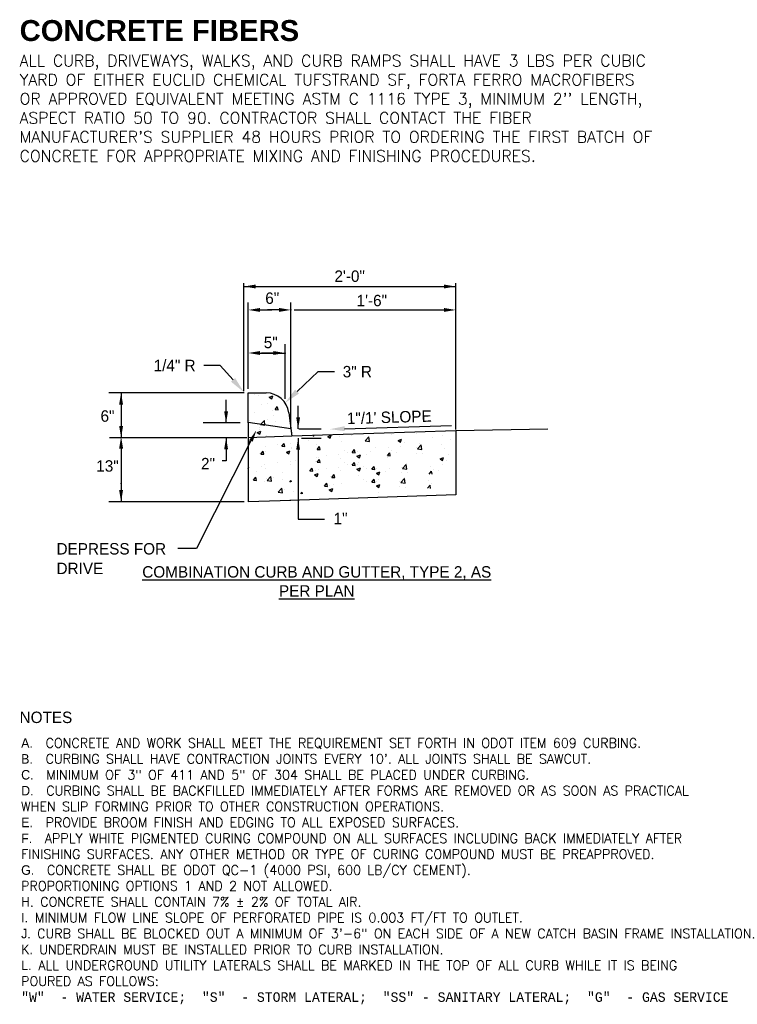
# Model space of a CAD drawing. Header units: feet. Extents: x 6 to 231, y 4 to 30.
# Tile 67 of 67: x 223 to 231, y 13 to 24. Entities that reach past the tile are written whole.
import ezdxf
from ezdxf.enums import TextEntityAlignment as Align

# ---------------------------------------------------------------- set-up
doc = ezdxf.new("R2010")
doc.units = ezdxf.units.FT
doc.header["$MEASUREMENT"] = 0
doc.linetypes.add('DASHED', pattern=[0.75, 0.5, -0.25])
for name, color, linetype in [('HIDDEN', 1, 'DASHED'), ('P-HATCH', 247, 'Continuous'), ('text', 9, 'Continuous')]:
    doc.layers.add(name, color=color, linetype=linetype)
doc.styles.add('Slanted-Normal', font='font31.shx', dxfattribs={"height": 0.14})

msp = doc.modelspace()

# ---------------------------------------------------------------- linework, layer by layer
msp.add_arc((225.75153, 19.26671), 0.25, 7.267229, 90)
at = {"layer": 'Defpoints', "color": 0, "linetype": 'ByBlock'}
for p in [(225.55568, 19.51671), (225.55568, 19.51671), (225.55568, 19.51671), (225.55568, 19.51671), (225.55568, 19.51671), (225.55568, 19.49671), (225.55568, 19.49671), (225.95868, 19.40667), (225.55568, 19.18671), (225.55568, 19.18671), (226.02197, 19.12233), (226.02197, 19.12233), (226.02679, 19.11821), (225.55568, 19.02565), (225.55568, 19.02565), (225.58693, 19.02565), (225.55568, 18.52671), (225.55568, 18.52671), (225.55568, 18.52671), (225.55568, 18.52671)]:
    msp.add_point(p, dxfattribs=at)
at = {"layer": 'HIDDEN'}
msp.add_line((226.02197, 19.12233), (225.55568, 19.19314), dxfattribs=at)
at = {"layer": 'HIDDEN', "color": 247}
msp.add_line((226.03224, 19.04177), (225.55568, 19.02565), dxfattribs=at)
at = {"layer": 'P-HATCH'}
for p, q in [((225.62613, 19.49356), (225.62613, 19.49356)), ((225.76024, 19.51121), (225.76024, 19.51121)), ((225.67153, 19.48475), (225.67153, 19.48475)), ((225.70317, 19.38581), (225.70317, 19.38581)), ((225.7694, 19.40471), (225.7694, 19.40471)), ((225.78558, 19.47029), (225.82309, 19.48469)), ((225.78558, 19.47029), (225.81222, 19.45232)), ((225.81223, 19.45231), (225.8231, 19.48468)), ((225.61931, 19.29992), (225.61931, 19.29992)), ((225.8222, 19.32663), (225.8222, 19.32663)), ((225.85037, 19.33451), (225.8762, 19.36529)), ((225.85037, 19.33451), (225.88239, 19.33171)), ((225.8824, 19.3317), (225.87621, 19.36528)), ((225.56721, 19.211), (225.56721, 19.211)), ((225.69056, 19.17015), (225.73228, 19.21364)), ((225.69056, 19.17015), (225.7382, 19.16276)), ((225.73821, 19.16275), (225.73229, 19.21363)), ((225.76288, 19.22638), (225.76288, 19.22638)), ((225.83154, 19.26819), (225.83154, 19.26819)), ((225.85318, 19.19892), (225.85318, 19.19892)), ((225.65523, 19.08182), (225.69274, 19.09622)), ((225.65523, 19.08182), (225.68188, 19.06384)), ((225.68016, 19.13904), (225.68016, 19.13904)), ((225.68127, 19.11534), (225.68127, 19.11534)), ((225.68188, 19.06383), (225.69275, 19.09621)), ((225.96614, 19.12696), (225.96614, 19.12696)), ((226.03461, 19.08821), (226.03461, 19.08821)), ((226.03613, 19.08071), (226.03613, 19.08071)), ((227.12704, 19.05977), (227.12704, 19.05977)), ((227.39602, 19.06654), (227.39602, 19.06654)), ((225.55568, 18.98331), (225.56628, 18.99595)), ((225.55568, 18.96384), (225.57248, 18.96237)), ((225.57249, 18.96236), (225.56629, 18.99594)), ((225.72371, 19.02708), (225.72371, 19.02708)), ((225.75637, 19.04804), (225.75637, 19.04804)), ((225.9247, 18.93155), (225.95053, 18.96233)), ((225.95673, 18.92874), (225.95054, 18.96232)), ((226.01278, 18.96625), (226.01278, 18.96625)), ((226.21568, 18.99296), (226.21568, 18.99296)), ((226.42512, 19.03891), (226.46263, 19.05331)), ((226.42512, 19.03891), (226.45177, 19.02094)), ((226.45178, 19.02093), (226.46264, 19.0533)), ((226.55401, 19.0375), (226.55401, 19.0375)), ((226.57374, 18.98189), (226.57374, 18.98189)), ((226.68812, 19.05515), (226.68812, 19.05515)), ((226.83403, 18.99281), (226.87576, 19.03629)), ((226.83403, 18.99281), (226.88168, 18.98542)), ((226.85199, 19.02205), (226.85199, 19.02205)), ((226.88168, 18.98541), (226.87576, 19.03628)), ((227.19501, 18.99601), (227.23252, 19.01041)), ((227.19501, 18.99601), (227.22166, 18.97804)), ((227.22167, 18.97802), (227.23253, 19.0104)), ((227.2637, 18.97558), (227.2637, 18.97558)), ((227.42541, 18.95948), (227.42541, 18.95948)), ((227.57612, 19.02921), (227.57612, 19.02921)), ((227.66936, 18.9559), (227.66936, 18.9559)), ((227.682, 19.05446), (227.682, 19.05446)), ((227.76374, 19.00403), (227.76374, 19.00403)), ((225.68248, 18.85858), (225.68248, 18.85858)), ((225.69479, 18.84745), (225.72062, 18.87823)), ((225.69479, 18.84745), (225.72681, 18.84465)), ((225.7044, 18.85195), (225.7044, 18.85195)), ((225.72682, 18.84463), (225.72063, 18.87821)), ((225.7466, 18.92661), (225.7466, 18.92661)), ((225.74985, 18.86971), (225.74985, 18.86971)), ((225.87867, 18.94859), (225.87867, 18.94859)), ((225.9247, 18.93155), (225.95672, 18.92875)), ((225.975, 18.86613), (226.01251, 18.88053)), ((225.975, 18.86613), (226.00165, 18.84816)), ((226.00166, 18.84814), (226.01252, 18.88052)), ((226.0281, 18.90987), (226.0281, 18.90987)), ((226.03258, 18.91452), (226.03258, 18.91452)), ((226.30315, 18.94759), (226.30315, 18.94759)), ((226.30895, 18.89794), (226.33478, 18.92871)), ((226.30895, 18.89794), (226.34097, 18.89513)), ((226.31856, 18.90244), (226.31856, 18.90244)), ((226.34098, 18.89512), (226.33478, 18.9287)), ((226.54719, 18.84386), (226.54719, 18.84386)), ((226.60453, 18.89036), (226.60453, 18.89036)), ((226.63886, 18.86833), (226.63886, 18.86833)), ((226.6932, 18.86432), (226.71902, 18.8951)), ((226.6932, 18.86432), (226.72522, 18.86152)), ((226.72522, 18.86151), (226.71903, 18.89509)), ((226.75008, 18.87057), (226.75008, 18.87057)), ((226.84547, 18.84372), (226.84547, 18.84372)), ((226.89051, 18.87828), (226.89051, 18.87828)), ((226.95128, 18.92195), (226.95128, 18.92195)), ((227.07744, 18.8307), (227.10327, 18.86148)), ((227.08841, 18.91512), (227.08841, 18.91512)), ((227.10947, 18.82789), (227.10328, 18.86147)), ((227.12053, 18.88144), (227.12053, 18.88144)), ((227.17649, 18.86619), (227.17649, 18.86619)), ((227.22252, 18.93277), (227.22252, 18.93277)), ((227.39112, 18.91573), (227.39112, 18.91573)), ((227.39206, 18.85796), (227.39206, 18.85796)), ((227.40577, 18.90414), (227.44749, 18.94762)), ((227.40577, 18.90414), (227.45341, 18.89675)), ((227.45342, 18.89674), (227.4475, 18.94761)), ((227.46246, 18.85411), (227.46246, 18.85411)), ((227.70448, 18.91158), (227.70448, 18.91158)), ((227.74844, 18.84203), (227.74844, 18.84203)), ((225.73774, 18.7373), (225.73774, 18.7373)), ((225.87185, 18.75495), (225.87185, 18.75495)), ((226.01401, 18.76107), (226.01401, 18.76107)), ((226.07475, 18.78166), (226.07475, 18.78166)), ((226.29664, 18.76926), (226.29664, 18.76926)), ((226.30315, 18.80778), (226.30315, 18.80778)), ((226.30895, 18.75812), (226.33478, 18.7889)), ((226.30895, 18.75812), (226.34097, 18.75532)), ((226.31856, 18.76263), (226.31856, 18.76263)), ((226.32643, 18.8147), (226.32643, 18.8147)), ((226.34098, 18.75531), (226.33478, 18.78889)), ((226.41308, 18.82621), (226.41308, 18.82621)), ((226.56723, 18.80355), (226.56723, 18.80355)), ((226.60453, 18.75055), (226.60453, 18.75055)), ((226.6932, 18.72451), (226.71902, 18.75529)), ((226.72522, 18.72169), (226.71903, 18.75527)), ((226.74489, 18.82323), (226.7824, 18.83762)), ((226.74489, 18.82323), (226.77154, 18.80525)), ((226.76722, 18.7507), (226.76722, 18.7507)), ((226.77155, 18.80524), (226.78241, 18.83761)), ((227.07744, 18.8307), (227.10946, 18.8279)), ((227.07964, 18.80433), (227.07964, 18.80433)), ((227.24251, 18.69053), (227.28424, 18.73402)), ((227.29016, 18.68313), (227.28424, 18.73401)), ((227.28448, 18.74819), (227.28448, 18.74819)), ((227.65369, 18.79406), (227.6912, 18.80846)), ((227.65369, 18.79406), (227.68033, 18.77609)), ((227.68034, 18.77607), (227.6912, 18.80845)), ((227.72237, 18.77363), (227.72237, 18.77363)), ((225.55568, 18.70517), (225.56239, 18.70774)), ((225.55568, 18.68769), (225.5624, 18.70773)), ((225.64228, 18.65286), (225.64228, 18.65286)), ((225.70159, 18.70744), (225.70159, 18.70744)), ((225.74334, 18.69137), (225.74334, 18.69137)), ((225.92826, 18.64078), (225.92826, 18.64078)), ((226.02158, 18.73154), (226.02158, 18.73154)), ((226.23063, 18.66237), (226.25646, 18.69315)), ((226.23063, 18.66237), (226.26265, 18.65957)), ((226.26266, 18.65955), (226.25647, 18.69313)), ((226.28233, 18.62127), (226.31984, 18.63567)), ((226.28752, 18.66862), (226.28752, 18.66862)), ((226.29664, 18.62944), (226.29664, 18.62944)), ((226.30898, 18.60329), (226.31985, 18.63566)), ((226.32643, 18.67489), (226.32643, 18.67489)), ((226.41308, 18.68639), (226.41308, 18.68639)), ((226.54719, 18.70405), (226.54719, 18.70405)), ((226.56723, 18.66374), (226.56723, 18.66374)), ((226.63886, 18.72851), (226.63886, 18.72851)), ((226.6932, 18.72451), (226.72522, 18.72171)), ((226.74489, 18.68341), (226.7824, 18.69781)), ((226.74489, 18.68341), (226.77154, 18.66544)), ((226.75008, 18.73076), (226.75008, 18.73076)), ((226.77155, 18.66543), (226.78241, 18.6978)), ((226.81825, 18.70641), (226.81825, 18.70641)), ((226.85257, 18.68438), (226.85257, 18.68438)), ((226.90691, 18.68037), (226.93274, 18.71115)), ((226.90691, 18.68037), (226.93893, 18.67757)), ((226.93894, 18.67756), (226.93274, 18.71114)), ((226.9586, 18.63928), (226.99611, 18.65368)), ((226.9586, 18.63928), (226.98525, 18.6213)), ((226.96379, 18.68663), (226.96379, 18.68663)), ((226.98526, 18.62129), (226.99612, 18.65366)), ((227.05919, 18.65977), (227.05919, 18.65977)), ((227.10422, 18.69433), (227.10422, 18.69433)), ((227.22786, 18.70213), (227.22786, 18.70213)), ((227.22881, 18.64435), (227.22881, 18.64435)), ((227.24251, 18.69053), (227.29015, 18.68315)), ((227.2992, 18.64051), (227.2992, 18.64051)), ((227.53612, 18.62875), (227.56194, 18.65953)), ((227.54709, 18.71317), (227.54709, 18.71317)), ((227.56815, 18.62594), (227.56195, 18.65952)), ((227.5792, 18.67949), (227.5792, 18.67949)), ((227.63516, 18.66424), (227.63516, 18.66424)), ((227.6812, 18.73082), (227.6812, 18.73082)), ((225.61479, 18.56221), (225.64061, 18.59299)), ((225.61479, 18.56221), (225.64681, 18.55941)), ((225.64682, 18.5594), (225.64062, 18.59298)), ((225.73092, 18.54366), (225.73092, 18.54366)), ((225.75524, 18.5809), (225.75524, 18.5809)), ((225.76158, 18.55963), (225.80331, 18.60312)), ((225.76158, 18.55963), (225.80923, 18.55224)), ((225.80923, 18.55223), (225.80332, 18.60311)), ((225.82996, 18.58982), (225.82996, 18.58982)), ((225.93382, 18.57037), (225.93382, 18.57037)), ((226.00965, 18.54124), (226.02486, 18.55937)), ((226.01507, 18.5532), (226.01507, 18.5532)), ((226.0281, 18.54183), (226.02487, 18.55936)), ((226.28233, 18.62127), (226.30898, 18.6033)), ((226.39092, 18.49622), (226.41674, 18.527)), ((226.42295, 18.49341), (226.41675, 18.52699)), ((226.45692, 18.60311), (226.45692, 18.60311)), ((226.46923, 18.59198), (226.49506, 18.62276)), ((226.46923, 18.59198), (226.50125, 18.58918)), ((226.47884, 18.59648), (226.47884, 18.59648)), ((226.50126, 18.58916), (226.49507, 18.62274)), ((226.57336, 18.52025), (226.57336, 18.52025)), ((226.76722, 18.61089), (226.76722, 18.61089)), ((226.81825, 18.5666), (226.81825, 18.5666)), ((226.85257, 18.54457), (226.85257, 18.54457)), ((226.90691, 18.54056), (226.93274, 18.57134)), ((226.90691, 18.54056), (226.93893, 18.53776)), ((226.93894, 18.53775), (226.93274, 18.57133)), ((226.96379, 18.54681), (226.96379, 18.54681)), ((226.98093, 18.56675), (226.98093, 18.56675)), ((227.21005, 18.54785), (227.21005, 18.54785)), ((227.2247, 18.53626), (227.26643, 18.57974)), ((227.2247, 18.53626), (227.27234, 18.52887)), ((227.27235, 18.52886), (227.26643, 18.57973)), ((227.26667, 18.59391), (227.26667, 18.59391)), ((227.52928, 18.55889), (227.52928, 18.55889)), ((227.56139, 18.52521), (227.56139, 18.52521)), ((225.88328, 18.42909), (225.92501, 18.47257)), ((225.88328, 18.42909), (225.93092, 18.4217)), ((225.93093, 18.42169), (225.92501, 18.47256)), ((225.95166, 18.45927), (225.95166, 18.45927)), ((226.05551, 18.43983), (226.05551, 18.43983)), ((226.13134, 18.4107), (226.14656, 18.42883)), ((226.13677, 18.42266), (226.13677, 18.42266)), ((226.1498, 18.41129), (226.14657, 18.42882)), ((226.39092, 18.49622), (226.42294, 18.49342)), ((226.44261, 18.45513), (226.48012, 18.46953)), ((226.44261, 18.45513), (226.46926, 18.43715)), ((226.4478, 18.50248), (226.4478, 18.50248)), ((226.45692, 18.4633), (226.45692, 18.4633)), ((226.46927, 18.43714), (226.48013, 18.46952)), ((226.48672, 18.50874), (226.48672, 18.50874)), ((226.9586, 18.49947), (226.99611, 18.51386)), ((226.9586, 18.49947), (226.98525, 18.48149)), ((226.98093, 18.42694), (226.98093, 18.42694)), ((226.98526, 18.48148), (226.99612, 18.51385)), ((227.211, 18.49008), (227.211, 18.49008)), ((227.28139, 18.48623), (227.28139, 18.48623)), ((227.51831, 18.47447), (227.54413, 18.50525)), ((227.55034, 18.47166), (227.54414, 18.50524))]:
    msp.add_line(p, q, dxfattribs=at)
at = {"layer": 'text'}
for p, q in [((225.50909, 19.53571), (225.50909, 20.71515)), ((225.50909, 20.67915), (227.8252, 20.67915)), ((227.8252, 19.11495), (227.8252, 20.71515)), ((226.02197, 20.43547), (226.02197, 20.45897)), ((227.8252, 20.43547), (227.8252, 20.45897)), ((226.05797, 20.42297), (227.7892, 20.42297)), ((225.25024, 19.81571), (225.07024, 19.81571)), ((225.38981, 19.65801), (225.25024, 19.81571)), ((226.08939, 19.53043), (226.31941, 19.74821)), ((226.31941, 19.74821), (226.49941, 19.74821)), ((225.55568, 19.18671), (225.55568, 19.51671)), ((225.55568, 19.51671), (225.75153, 19.51671)), ((225.31378, 19.18671), (225.31378, 19.43871)), ((225.99952, 19.29834), (226.03224, 19.04177)), ((226.1015, 19.12233), (226.1015, 19.37433)), ((225.46818, 19.18671), (225.06178, 19.18671)), ((225.55568, 19.18671), (225.55568, 18.32512)), ((226.10947, 19.12233), (226.3535, 19.12233)), ((226.61016, 19.12416), (227.77733, 19.15871)), ((228.83428, 19.12072), (227.8252, 19.10245)), ((227.8252, 19.10245), (227.8252, 18.40109)), ((225.58597, 18.99133), (224.98979, 17.81394)), ((225.45478, 19.02565), (225.06178, 19.02565)), ((225.31378, 19.02565), (225.31378, 18.77365)), ((226.1015, 19.01953), (226.1015, 18.13455)), ((226.13722, 19.01953), (226.3535, 19.01953)), ((225.31378, 18.77365), (225.26959, 18.77365)), ((226.02197, 18.34004), (225.55568, 18.32512)), ((226.1015, 18.13455), (226.39012, 18.13455)), ((224.98979, 17.81394), (224.78624, 17.81394))]:
    msp.add_line(p, q, dxfattribs=at)
at = {"layer": 'text', "color": 9, "linetype": 'ByBlock'}
for p, q in [((225.55568, 19.56136), (225.55568, 20.50272)), ((226.02197, 19.12233), (226.02197, 20.50272)), ((225.55568, 19.56136), (225.55568, 20.4377)), ((225.68425, 20.42297), (225.81282, 20.42297)), ((225.8934, 20.42297), (225.76482, 20.42297)), ((225.55568, 19.56136), (225.55568, 20.05058)), ((225.95868, 19.45131), (225.95868, 20.0478)), ((225.68425, 19.9521), (225.81282, 19.9521)), ((225.83011, 19.9521), (225.70154, 19.9521)), ((225.81282, 19.9521), (225.95868, 19.9521)), ((225.51103, 19.51671), (224.03038, 19.51671)), ((224.1652, 19.51671), (224.1652, 19.02565)), ((225.54228, 19.02565), (224.03663, 19.02565)), ((224.1652, 18.90776), (224.1652, 18.32492)), ((225.51103, 18.32492), (224.03038, 18.32492))]:
    msp.add_line(p, q, dxfattribs=at)
at = {"layer": 'text', "color": 9}
for p, q in [((227.8252, 19.10245), (226.03224, 19.04177)), ((227.8252, 18.40109), (226.00965, 18.33965))]:
    msp.add_line(p, q, dxfattribs=at)
at = {"layer": 'text', "color": 9, "linetype": 'ByBlock'}
for p in [(226.02197, 20.42297), (225.95868, 19.9521), (226.26923, 19.04474), (224.1652, 18.52671)]:
    msp.add_point(p, dxfattribs=at)
for points in [[(225.63767, 20.70058), (225.63767, 20.65772), (225.50909, 20.67915)], [(227.69663, 20.70058), (227.69663, 20.65772), (227.8252, 20.67915)], [(225.68425, 20.4444), (225.68425, 20.40154), (225.55568, 20.42297)], [(225.8934, 20.4444), (225.8934, 20.40154), (226.02197, 20.42297)], [(227.69663, 20.4444), (227.69663, 20.40154), (227.8252, 20.42297)], [(225.68425, 19.97353), (225.68425, 19.93067), (225.55568, 19.9521)], [(225.83011, 19.97353), (225.83011, 19.93067), (225.95868, 19.9521)], [(224.14378, 19.38814), (224.18663, 19.38814), (224.1652, 19.51671)], [(224.14378, 19.15422), (224.18663, 19.15422), (224.1652, 19.02565)], [(224.14378, 18.90776), (224.18663, 18.90776), (224.1652, 19.03633)], [(224.14378, 18.45349), (224.18663, 18.45349), (224.1652, 18.32492)]]:
    msp.add_solid(points, dxfattribs=at)
at = {"layer": 'text'}
for points in [[(225.41227, 19.67789), (225.36734, 19.63813), (225.50909, 19.52321)], [(226.11002, 19.50864), (226.06876, 19.55221), (225.95868, 19.40667)], [(225.29278, 19.31271), (225.33478, 19.31271), (225.31378, 19.18671)], [(226.0805, 19.24833), (226.1225, 19.24833), (226.1015, 19.12233)], [(225.56685, 19.00101), (225.60509, 18.98165), (225.64405, 19.10604)], [(226.61096, 19.09739), (226.60937, 19.15094), (226.44952, 19.11941)], [(225.29278, 18.89965), (225.33478, 18.89965), (225.31378, 19.02565)], [(226.0805, 18.89353), (226.1225, 18.89353), (226.1015, 19.01953)]]:
    msp.add_solid(points, dxfattribs=at)

# ---------------------------------------------------------------- texts
at = {"layer": 'text', "color": 9, "linetype": 'ByBlock', "style": 'Slanted-Normal'}
for s, p in [('6"', (225.81847, 20.55154)), ('5"', (225.80217, 20.06622)), ('6"', (224.01659, 19.26303)), ('13"', (224.01659, 18.71701))]:
    msp.add_text(s, height=0.125, dxfattribs=at).set_placement(p, align=Align.MIDDLE)
at = {"layer": 'text', "style": 'Slanted-Normal'}
msp.add_text('1/4" R', height=0.125, dxfattribs=at).set_placement((224.98024, 19.81571), align=Align.MIDDLE_RIGHT)
msp.add_text('3" R', height=0.125, dxfattribs=at).set_placement((226.58941, 19.74821), align=Align.MIDDLE_LEFT)
msp.add_text('1"/1\' SLOPE', height=0.125, rotation=1.695245, dxfattribs=at).set_placement((226.63686, 19.17399))
for s, p in [('DEPRESS FOR', (223.45907, 17.74871)), ('DRIVE', (223.45907, 17.53442))]:
    msp.add_text(s, height=0.125, dxfattribs=at).set_placement(p)
at = {"layer": 'text', "insert": (223.05526, 23.59271), "char_height": 0.125, "attachment_point": 1, "style": 'Slanted-Normal'}
msp.add_mtext_dynamic_manual_height_columns("{\\fArial|b1|i0|c0|p34;\\H1.83276x;CONCRETE FIBERS\\P\\Fsimplex|c0;\\H0.54545x;ALL CURB, DRIVEWAYS, WALKS, AND CURB RAMPS SHALL HAVE 3 LBS PER CUBIC YARD OF EITHER EUCLID CHEMICAL TUFSTRAND SF, FORTA FERRO MACROFIBERS OR APPROVED EQUIVALENT MEETING ASTM C 1116 TYPE 3, MINIMUM 2'' LENGTH, ASPECT RATIO 50 TO 90. CONTRACTOR SHALL CONTACT THE FIBER MANUFACTURER'S SUPPLIER 48 HOURS PRIOR TO ORDERING THE FIRST BATCH OF CONCRETE FOR APPROPRIATE MIXING AND FINISHING PROCEDURES.\\P }", width=6.95, gutter_width=0.8, heights=[19.16219], dxfattribs=at)
at = {"layer": 'text', "color": 9, "linetype": 'ByBlock', "char_height": 0.125, "attachment_point": 5, "style": 'Slanted-Normal'}
for s, insert in [('\\A1;{2\'-0"}', (226.66513, 20.79131)), ('\\A1;1\'-6"', (226.90741, 20.52503))]:
    msp.add_mtext(s, dxfattribs=dict(at, insert=insert))
at = {"layer": 'text', "char_height": 0.125, "attachment_point": 5, "style": 'Slanted-Normal'}
for s, insert in [('\\A1;2"', (225.11565, 18.74255)), ('\\A1;1"', (226.56589, 18.14258))]:
    msp.add_mtext(s, dxfattribs=dict(at, insert=insert))
at = {"layer": 'text', "char_height": 0.125, "style": 'Slanted-Normal'}
for s, insert, width, attachment_point in [('{\\LCOMBINATION CURB AND GUTTER, TYPE 2, AS PER PLAN}', (226.30537, 17.62106), 3.9087, 2), ('NOTES ', (223.05526, 16.03068), 8.92855, 1), ('{\\H0.8333x;A.\\Fsimplex|c0;  CONCRETE AND WORK SHALL MEET THE REQUIREMENT SET FORTH IN ODOT ITEM 609 CURBING.\\P\\Fau101s01|c0;B.\\Fsimplex|c0;  CURBING SHALL HAVE CONTRACTION JOINTS EVERY 10\'. ALL JOINTS SHALL BE SAWCUT.\\P\\Fau101s01|c0;C.\\Fsimplex|c0;  MINIMUM OF 3" OF 411 AND 5" OF 304 SHALL BE PLACED UNDER CURBING.\\P\\Fau101s01|c0;D.\\Fsimplex|c0;  CURBING SHALL BE BACKFILLED IMMEDIATELY AFTER FORMS ARE REMOVED OR AS SOON AS PRACTICAL WHEN SLIP FORMING PRIOR TO OTHER CONSTRUCTION OPERATIONS.\\P\\Fau101s01|c0;E.\\Fsimplex|c0;  PROVIDE BROOM FINISH AND EDGING TO ALL EXPOSED SURFACES.\\P\\Fau101s01|c0;F.\\Fsimplex|c0;  APPLY WHITE PIGMENTED CURING COMPOUND ON ALL SURFACES INCLUDING BACK IMMEDIATELY AFTER FINISHING SURFACES. ANY OTHER METHOD OR TYPE OF CURING COMPOUND MUST BE PREAPPROVED.\\P\\Fau101s01|c0;G.\\Fsimplex|c0;  CONCRETE SHALL BE ODOT QC-1 (4000 PSI, 600 LB/CY CEMENT).\\PPROPORTIONING OPTIONS 1 AND 2 NOT ALLOWED.\\C1;\\P\\C256;H. CONCRETE SHALL CONTAIN 7% %%P 2% OF TOTAL AIR.\\P\\Fau101s01|c0;\\H0.99996x;I.  \\Fsimplex|c0;MINIMUM FLOW LINE SLOPE OF PERFORATED PIPE IS 0.003 FT/FT TO OUTLET.\\P\\Fau101s01|c0;J.\\Fsimplex|c0; CURB SHALL BE BLOCKED OUT A MINIMUM OF 3\'-6" ON EACH SIDE OF A NEW CATCH BASIN FRAME INSTALLATION.\\C1;\\P\\Fau101s01|c0;\\C256;K.\\Fsimplex|c0; UNDERDRAIN MUST BE INSTALLED PRIOR TO CURB INSTALLATION. \\P\\Fau101s01|c0;L.  \\Fsimplex|c0;ALL UNDERGROUND UTILITY LATERALS SHALL BE MARKED IN THE TOP OF ALL CURB WHILE IT IS BEING POURED AS FOLLOWS:\\P\\fMonospac821 BT|b0|i0|c0|p49;"W"  - WATER SERVICE;  "S"  - STORM LATERAL;  "SS" - SANITARY LATERAL;  "G"  - GAS SERVICE}', (223.07194, 15.73954), 7.9171573, 1)]:
    msp.add_mtext(s, dxfattribs=dict(at, insert=insert, width=width, attachment_point=attachment_point))

doc.saveas('drawing.dxf')
